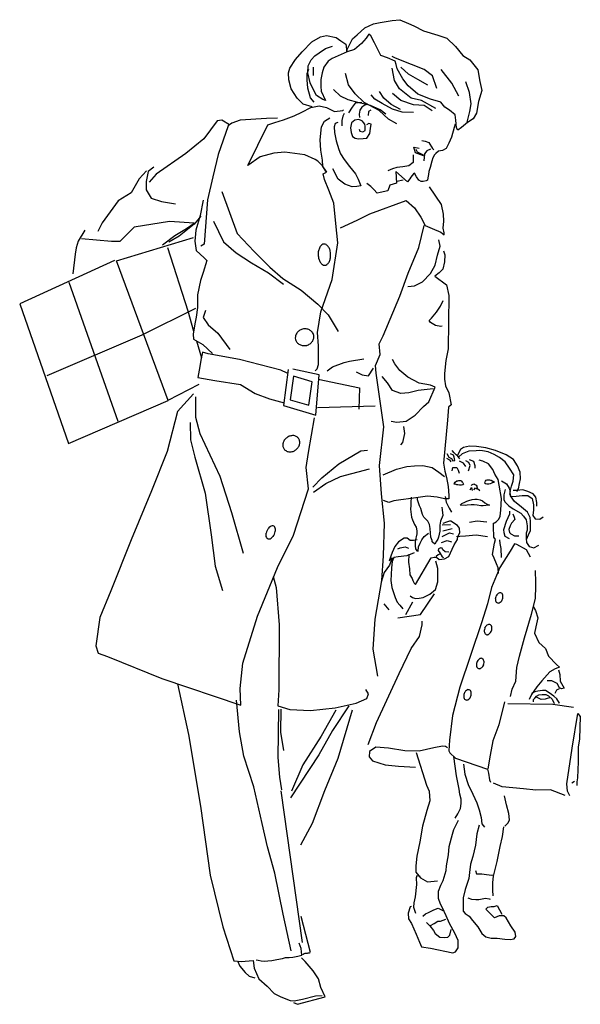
# Model space of a CAD drawing. Extents: x 1.83 to 2.72, y 4.21 to 5.76.
import ezdxf

# ---------------------------------------------------------------- set-up
doc = ezdxf.new("R2010")
doc.units = 0
doc.header["$MEASUREMENT"] = 0
doc.layers.get('0').update_dxf_attribs({"linetype": 'CONTINUOUS'})
doc.layers.add('DIBUJO', color=5, linetype='CONTINUOUS')

# ---------------------------------------------------------------- blocks, each defined once
blk = doc.blocks.new('FIGDMADR')
at = {"linetype": 'Continuous'}
for points in [[(0.0293, 1.4101), (0.0151, 1.4141), (0.0059, 1.4236), (-0.0038, 1.4383), (-0.0075, 1.4525), (-0.0077, 1.4636), (-0.0056, 1.471), (0.0032, 1.4848), (0.0137, 1.4966), (0.0289, 1.5122), (0.0425, 1.5201), (0.052, 1.5223), (0.0672, 1.5193), (0.0743, 1.5141), (0.0821, 1.5088), (0.0839, 1.4968), (0.0844, 1.5005), (0.0901, 1.512), (0.0927, 1.5169), (0.1, 1.5237), (0.1125, 1.5345), (0.1258, 1.5409), (0.1364, 1.5431), (0.1553, 1.5461), (0.1673, 1.5473), (0.1811, 1.5415), (0.1892, 1.5374), (0.2046, 1.5296), (0.2274, 1.5229), (0.2416, 1.5183), (0.255, 1.5052), (0.2667, 1.4911), (0.2775, 1.4839), (0.2903, 1.4685), (0.2936, 1.45), (0.2964, 1.4359), (0.2913, 1.4183), (0.2882, 1.3999), (0.2829, 1.3914), (0.2741, 1.3854), (0.2646, 1.3775), (0.2588, 1.3736), (0.2567, 1.3773), (0.2556, 1.389), (0.2543, 1.3974), (0.2458, 1.4048), (0.2384, 1.4094), (0.232, 1.4174), (0.2157, 1.4224), (0.1959, 1.43), (0.1806, 1.4433), (0.1721, 1.4542), (0.1634, 1.4699), (0.1617, 1.4769), (0.1602, 1.4822), (0.1479, 1.4874), (0.1373, 1.491), (0.1276, 1.5109), (0.1217, 1.5219), (0.1185, 1.5246), (0.1143, 1.5182), (0.1071, 1.5097), (0.0959, 1.5006), (0.0844, 1.4968), (0.0608, 1.486), (0.0545, 1.4818), (0.0477, 1.4726), (0.0452, 1.4635), (0.0431, 1.4529), (0.0432, 1.4423), (0.0434, 1.4349), (0.0502, 1.4199), (0.046, 1.4218), (0.0364, 1.4281), (0.0307, 1.438), (0.0264, 1.448), (0.0223, 1.4639), (0.0229, 1.4745), (0.028, 1.484), (0.0333, 1.4904), (0.0406, 1.4953), (0.0501, 1.5017), (0.0616, 1.5055)], [(0.2255, 1.4388), (0.2189, 1.4588), (0.2057, 1.4688), (0.1856, 1.477), (0.1606, 1.4869), (0.1552, 1.4894)], [(0.2117, 1.444), (0.1958, 1.4529), (0.1808, 1.4617), (0.1687, 1.4727)], [(0.0323, 1.4175), (0.0265, 1.4242), (0.0226, 1.4397), (0.0215, 1.4528), (0.0213, 1.4628), (0.024, 1.4692)], [(0.0307, 1.4724), (0.0308, 1.4597)], [(0.1626, 1.3833), (0.1495, 1.3906), (0.135, 1.4041), (0.127, 1.4083), (0.1111, 1.4172), (0.0972, 1.4307), (0.0866, 1.445), (0.0816, 1.4624)], [(0.2242, 1.4077), (0.2013, 1.4201), (0.1854, 1.4236), (0.1669, 1.4383), (0.1588, 1.4515), (0.1555, 1.4709)], [(0.2605, 1.4271), (0.2492, 1.4475), (0.2326, 1.4691)], [(0.2736, 1.386), (0.2776, 1.403), (0.2796, 1.4146), (0.2773, 1.4326), (0.2713, 1.4494)], [(0.1452, 1.3985), (0.1366, 1.4052), (0.1212, 1.4121), (0.101, 1.4171), (0.0862, 1.4213), (0.074, 1.4268), (0.0627, 1.4373)], [(0.1888, 1.401), (0.1709, 1.4019), (0.1556, 1.4065), (0.1397, 1.4154), (0.128, 1.4221), (0.122, 1.4289)], [(0.1683, 1.4061), (0.1538, 1.4139), (0.1421, 1.4239), (0.1353, 1.4344)], [(0.2184, 1.4038), (0.2057, 1.4122), (0.1888, 1.4132), (0.1691, 1.4203), (0.1557, 1.4313)], [(0.0524, 1.3072), (0.0455, 1.3172), (0.0385, 1.3246), (0.0343, 1.3271), (0.0178, 1.3344), (-0.0138, 1.3389), (-0.031, 1.337), (-0.0524, 1.3312), (-0.0719, 1.3177), (-0.0403, 1.3819), (-0.0293, 1.3857), (-0.016, 1.3896), (0.0008, 1.396), (0.013, 1.4015), (0.0271, 1.409), (0.0404, 1.4116), (0.052, 1.4093), (0.0647, 1.403), (0.0774, 1.4042), (0.0785, 1.4052)], [(0.1074, 1.4172), (0.0973, 1.416), (0.0922, 1.4097), (0.0863, 1.4005)], [(0.1164, 1.4141), (0.1122, 1.413), (0.1074, 1.4098), (0.1043, 1.4049), (0.1033, 1.3985), (0.1039, 1.3932)], [(0.0796, 1.3994), (0.0775, 1.3952), (0.0759, 1.3884), (0.076, 1.3804)], [(0.1217, 1.4051), (0.1181, 1.403), (0.1177, 1.3966)], [(-0.1011, 1.3818), (-0.1128, 1.389), (-0.1202, 1.3879), (-0.1415, 1.3599), (-0.1698, 1.3368), (-0.2165, 1.3041), (-0.2274, 1.2914)], [(-0.0255, 1.3921), (-0.0424, 1.3918), (-0.0842, 1.3893), (-0.0973, 1.3846), (-0.1032, 1.3803), (-0.1185, 1.3352), (-0.1272, 1.2998), (-0.1353, 1.2638), (-0.141, 1.194), (-0.1461, 1.1908)], [(0.0343, 0.9943), (0.0374, 0.9979), (0.0395, 1.0043), (0.0392, 1.0339), (0.0379, 1.055), (0.0428, 1.0873), (0.0609, 1.1382), (0.0699, 1.1959), (0.0665, 1.2266), (0.0634, 1.2587), (0.0554, 1.2788), (0.0489, 1.2956), (0.0467, 1.3046), (0.0519, 1.3072), (0.046, 1.3163), (0.0455, 1.3262), (0.0431, 1.3421), (0.042, 1.3584), (0.0439, 1.3786), (0.0485, 1.3875), (0.0569, 1.3928)], [(0.0696, 1.3856), (0.0654, 1.384), (0.064, 1.3787), (0.0644, 1.3697), (0.0673, 1.3566), (0.0711, 1.3429), (0.0739, 1.3359), (0.0796, 1.3271), (0.0883, 1.316), (0.0975, 1.3044), (0.1016, 1.296), (0.106, 1.2856), (0.0997, 1.2845), (0.0923, 1.2843), (0.0806, 1.2885), (0.0704, 1.2963), (0.0619, 1.3126)], [(0.1035, 1.3748), (0.1042, 1.3718), (0.1089, 1.3706), (0.1127, 1.3729), (0.1129, 1.3797), (0.1125, 1.3828), (0.1103, 1.3856), (0.1086, 1.3877), (0.1056, 1.389), (0.1023, 1.3902), (0.0966, 1.389), (0.0913, 1.3847), (0.0898, 1.3773), (0.0909, 1.3699), (0.093, 1.3635), (0.0969, 1.361), (0.1022, 1.36), (0.1096, 1.3602), (0.1153, 1.3606), (0.1201, 1.3681), (0.1214, 1.3761), (0.1224, 1.3829), (0.1188, 1.3839), (0.115, 1.3818)], [(0.2545, 1.3826), (0.2531, 1.3778), (0.249, 1.3626), (0.2443, 1.3529), (0.2401, 1.3444), (0.2344, 1.3412), (0.2285, 1.3401), (0.2239, 1.3369), (0.2218, 1.3343), (0.2191, 1.3299), (0.2177, 1.3246), (0.215, 1.3146), (0.2129, 1.3083), (0.2126, 1.3034), (0.2115, 1.2981), (0.211, 1.2949), (0.2089, 1.2934), (0.2043, 1.2927), (0.2011, 1.2928), (0.1973, 1.2948), (0.1935, 1.2997), (0.1903, 1.3059), (0.1887, 1.3048), (0.1845, 1.2995), (0.1831, 1.2969), (0.1792, 1.292), (0.1612, 1.3083), (0.162, 1.2899), (0.1518, 1.2866), (0.1484, 1.2781), (0.1362, 1.2753), (0.1319, 1.2742), (0.1262, 1.28), (0.1219, 1.2846), (0.1155, 1.2894)], [(0.2019, 1.3573), (0.2072, 1.3563), (0.2132, 1.3542), (0.2189, 1.3443), (0.2211, 1.3422)], [(0.1884, 1.3345), (0.1885, 1.3297), (0.1885, 1.3223), (0.1813, 1.317), (0.1723, 1.3157), (0.1629, 1.3146), (0.1559, 1.3124), (0.1485, 1.3092)], [(0.2048, 1.333), (0.1921, 1.3377), (0.1894, 1.3465), (0.1979, 1.3451)], [(0.1927, 1.3437), (0.1945, 1.3391), (0.2064, 1.3336)], [(0.2158, 1.3436), (0.2101, 1.3411), (0.2064, 1.3362), (0.2054, 1.3252)], [(-0.2315, 1.3093), (-0.2433, 1.2966), (-0.2559, 1.2747), (-0.2764, 1.2619), (-0.3015, 1.2273), (-0.308, 1.2139)], [(-0.2199, 1.3151), (-0.2292, 1.3083), (-0.2323, 1.2928), (-0.2322, 1.2792), (-0.2241, 1.2665), (-0.2078, 1.2609), (-0.1859, 1.2574)], [(0.1627, 1.293), (0.1725, 1.2951)], [(-0.1128, 1.2771), (-0.0888, 1.2107), (-0.0622, 1.1825), (-0.0376, 1.1579), (-0.0169, 1.14), (0.0119, 1.1213), (0.0381, 1.0994), (0.0545, 1.0826), (0.0701, 1.0564)], [(0.0739, 1.2198), (0.1003, 1.2316), (0.1202, 1.2419), (0.1771, 1.2626), (0.1903, 1.251), (0.2005, 1.2364), (0.2071, 1.2231), (0.2181, 1.2185), (0.2319, 1.2128), (0.2372, 1.2086), (0.2372, 1.2118), (0.2355, 1.2192), (0.2369, 1.2304), (0.2363, 1.2414), (0.2331, 1.2562), (0.2143, 1.2841)], [(-0.1422, 1.2631), (-0.1472, 1.2393), (-0.1538, 1.216), (-0.1553, 1.1986), (-0.1531, 1.1838), (-0.1407, 1.1722), (-0.1365, 1.168), (-0.1422, 1.1495), (-0.1467, 1.1367), (-0.1513, 1.1141), (-0.1511, 1.0944), (-0.1531, 1.0791), (-0.1552, 1.0686), (-0.1581, 1.052), (-0.1574, 1.0442), (-0.1426, 1.036), (-0.1277, 1.0218)], [(-0.2065, 1.1927), (-0.1871, 1.2078), (-0.1686, 1.2185), (-0.1566, 1.227), (-0.1952, 1.2298), (-0.2511, 1.2205), (-0.2737, 1.198), (-0.2868, 1.1979), (-0.3339, 1.2021)], [(-0.1461, 1.2378), (-0.1566, 1.2255), (-0.1801, 1.2063), (-0.1965, 1.197)], [(-0.126, 1.2301), (-0.1103, 1.1975), (-0.0906, 1.1802), (-0.0662, 1.1646), (-0.0397, 1.1489), (-0.0156, 1.1312)], [(-0.3288, 1.2159), (-0.3391, 1.1984), (-0.3422, 1.1883), (-0.3438, 1.1784), (-0.3478, 1.147)], [(0.1325, 0.5137), (0.1256, 0.5565), (0.1288, 0.6036), (0.1389, 0.6644), (0.1417, 0.7032), (0.1432, 0.7549), (0.1386, 0.8008), (0.1355, 0.8457), (0.1424, 0.9066), (0.1361, 0.9502), (0.13, 0.991), (0.1293, 1.0031), (0.1365, 1.02), (0.1348, 1.037), (0.141, 1.0497), (0.1673, 1.1119), (0.1807, 1.1482), (0.1972, 1.1887), (0.2059, 1.2231)], [(-0.2822, 1.1683), (-0.4313, 1.1001), (-0.3542, 0.8801), (-0.1977, 0.9477), (-0.2786, 1.1678), (-0.1574, 1.2044)], [(0.1799, 1.1272), (0.1903, 1.1283), (0.203, 1.1347), (0.2156, 1.1475), (0.2228, 1.1609), (0.2269, 1.1764), (0.231, 1.1906), (0.2288, 1.2007)], [(-0.1986, 1.1885), (-0.1663, 1.089), (-0.1573, 1.0572)], [(0.2363, 1.1832), (0.238, 1.177), (0.2376, 1.166), (0.2351, 1.1547), (0.2292, 1.1488), (0.2225, 1.1434), (0.2407, 1.1298), (0.2444, 1.113), (0.2437, 1.0294), (0.2397, 1.011), (0.2377, 0.9904), (0.2379, 0.9815), (0.2394, 0.9709), (0.2448, 0.9597), (0.2482, 0.9408), (0.244, 0.9371), (0.2426, 0.9171), (0.2363, 0.8492), (0.2382, 0.8366), (0.2408, 0.8266), (0.2437, 0.8123), (0.2443, 0.7985), (0.2448, 0.7932), (0.2375, 0.7932), (0.2263, 0.7959), (0.2111, 0.7971), (0.1852, 0.7934), (0.1689, 0.7916), (0.1577, 0.7899), (0.1499, 0.7871), (0.1414, 0.7902)], [(-0.3539, 1.1343), (-0.2766, 0.9152)], [(0.2343, 1.0649), (0.2322, 1.0643), (0.2238, 1.0658), (0.2158, 1.0704), (0.2138, 1.0736), (0.2172, 1.0774), (0.22, 1.0806), (0.2252, 1.087), (0.2315, 1.0965), (0.2356, 1.1054)], [(-0.3879, 0.9871), (-0.2384, 1.0513), (-0.1537, 1.0933)], [(-0.1389, 1.0893), (-0.1425, 1.0787), (-0.1344, 1.0671), (-0.1191, 1.0536), (-0.1003, 1.0279)], [(-0.1527, 1.0416), (-0.1452, 1.0152)], [(-0.01, 0.9911), (-0.0202, 0.9958), (-0.0849, 1.0122), (-0.1346, 1.0212), (-0.1435, 1.0237), (-0.1456, 1.0137), (-0.1485, 0.9957), (-0.1506, 0.9841), (-0.1241, 0.9791), (-0.0834, 0.9731), (-0.0605, 0.959), (-0.0378, 0.9502), (-0.0149, 0.9441)], [(0.0528, 0.9944), (0.0616, 1.0009), (0.0795, 1.0078), (0.088, 1.0096), (0.1107, 1.0134)], [(0.1539, 0.9151), (0.1629, 0.9136), (0.1776, 0.9154), (0.1913, 0.9245), (0.2048, 0.9383), (0.2128, 0.9458), (0.2231, 0.9687), (0.2157, 0.9721), (0.1977, 0.9752), (0.1801, 0.9845), (0.1673, 0.995), (0.1594, 1.0055), (0.1556, 1.0123)], [(-0.0085, 0.9964), (-0.0159, 0.9399), (0.0349, 0.925), (0.0406, 0.988), (-0.0011, 0.9971)], [(0.0987, 0.9928), (0.1082, 0.988), (0.1178, 0.9866), (0.126, 0.9988)], [(0.0386, 0.9816), (0.1037, 0.968), (0.103, 0.9341)], [(0.22, 0.9664), (0.1962, 0.9635), (0.1814, 0.9597), (0.1687, 0.9586), (0.156, 0.9638), (0.1481, 0.9758), (0.1396, 0.9858)], [(-0.1977, 0.9482), (-0.1484, 0.9735)], [(-0.1577, 0.9581), (-0.1828, 0.9303), (-0.1991, 0.8678), (-0.2239, 0.8058), (-0.2559, 0.7283), (-0.2879, 0.6482), (-0.3049, 0.6063), (-0.3114, 0.5615), (-0.3076, 0.5503), (-0.2932, 0.5448), (-0.2073, 0.5101), (-0.0828, 0.4684), (-0.0842, 0.4943), (-0.0798, 0.5345), (-0.0567, 0.6082), (-0.0251, 0.685), (-0.0003, 0.7361), (0.0233, 0.8087), (0.0198, 0.8425), (0.0234, 0.8658), (0.0328, 0.9208)], [(-0.1545, 0.9535), (-0.1542, 0.9217), (-0.1477, 0.8959), (-0.1163, 0.8285), (-0.0979, 0.7716), (-0.0792, 0.7074)], [(0.0379, 0.9367), (0.1288, 0.9392)], [(-0.1626, 0.9132), (-0.1623, 0.8857), (-0.1557, 0.8588), (-0.1393, 0.8019), (-0.1298, 0.7365), (-0.1234, 0.6869), (-0.1121, 0.6489)], [(0.173, 0.9069), (0.1747, 0.8957), (0.1716, 0.8815), (0.1684, 0.8783)], [(0.0303, 0.8114), (0.0443, 0.8263), (0.0715, 0.8482), (0.1062, 0.8687), (0.1163, 0.8694)], [(0.2617, 0.856), (0.2585, 0.8602), (0.2559, 0.8623), (0.2527, 0.8653), (0.2499, 0.869)], [(0.3515, 0.8044), (0.3542, 0.8087), (0.3556, 0.8171), (0.3572, 0.8246), (0.3571, 0.8351), (0.3528, 0.845), (0.3464, 0.8552), (0.3346, 0.8624), (0.3182, 0.8691), (0.3029, 0.8733), (0.2879, 0.8752), (0.2773, 0.8762), (0.2679, 0.874), (0.2631, 0.8708), (0.2584, 0.8617)], [(0.3277, 0.8215), (0.3355, 0.8164), (0.3394, 0.8096), (0.3409, 0.8048), (0.343, 0.8132), (0.3461, 0.8207), (0.3471, 0.8308), (0.3401, 0.8413), (0.3331, 0.8512), (0.3246, 0.8581), (0.3157, 0.8628), (0.3065, 0.8669), (0.2976, 0.8684), (0.2928, 0.869), (0.2875, 0.8688), (0.2759, 0.8681), (0.2653, 0.8638), (0.2602, 0.8591)], [(0.2411, 0.8568), (0.2454, 0.8546), (0.2479, 0.8514)], [(0.2415, 0.8646), (0.2447, 0.8584), (0.2485, 0.8563), (0.2511, 0.8531), (0.2538, 0.8536), (0.2528, 0.8584), (0.2521, 0.8616), (0.2474, 0.8637)], [(0.2755, 0.8369), (0.2782, 0.8454), (0.2761, 0.8501), (0.2712, 0.8526)], [(0.2861, 0.8412), (0.2861, 0.845), (0.2839, 0.8518), (0.2771, 0.8545)], [(0.3227, 0.6757), (0.322, 0.6842), (0.3194, 0.6905), (0.3161, 0.6995), (0.3133, 0.7053), (0.3164, 0.7232), (0.3179, 0.7291), (0.3153, 0.7327), (0.315, 0.7496), (0.315, 0.7534), (0.315, 0.7549), (0.3167, 0.7555), (0.3192, 0.757), (0.3233, 0.7609), (0.3254, 0.7655), (0.3264, 0.7751), (0.3273, 0.7937), (0.3239, 0.8147), (0.3224, 0.8236), (0.3169, 0.832), (0.3137, 0.839), (0.3068, 0.8483), (0.2983, 0.8525), (0.2923, 0.8539)], [(0.0314, 0.8034), (0.0508, 0.8174), (0.0739, 0.8282), (0.1198, 0.8402)], [(0.141, 0.8309), (0.162, 0.8395), (0.1783, 0.844), (0.1905, 0.8451), (0.2037, 0.8453), (0.2185, 0.8422), (0.2287, 0.8349), (0.2376, 0.8281)], [(0.2497, 0.8373), (0.2507, 0.8426), (0.2534, 0.8426), (0.2571, 0.8426), (0.2592, 0.8384), (0.2609, 0.8335)], [(0.2713, 0.8439), (0.2676, 0.849), (0.2613, 0.8522)], [(0.2679, 0.8172), (0.2667, 0.8183), (0.2663, 0.8193), (0.2652, 0.8209), (0.2637, 0.8215), (0.262, 0.8215), (0.2599, 0.8215), (0.2584, 0.821), (0.2573, 0.821), (0.2546, 0.8189), (0.2535, 0.8185), (0.2524, 0.8168), (0.2546, 0.8168), (0.2567, 0.8158), (0.2588, 0.8154), (0.2613, 0.8149), (0.2645, 0.8149), (0.2665, 0.8154), (0.2681, 0.8165)], [(0.3008, 0.8185), (0.3019, 0.8196), (0.3022, 0.8206), (0.3034, 0.8222), (0.3048, 0.8228), (0.3065, 0.8229), (0.3086, 0.8231), (0.3101, 0.8225), (0.3112, 0.8225), (0.314, 0.8206), (0.3151, 0.8203), (0.3162, 0.8186), (0.3141, 0.8185), (0.3121, 0.8175), (0.3098, 0.8169), (0.3075, 0.8163), (0.3042, 0.8161), (0.3023, 0.8167), (0.3005, 0.8176)], [(0.2783, 0.8073), (0.28, 0.8107), (0.2815, 0.8064)], [(0.2796, 0.814), (0.281, 0.815), (0.2828, 0.816), (0.2849, 0.8164), (0.2844, 0.8163), (0.2874, 0.8147), (0.2885, 0.8132), (0.2892, 0.8098), (0.2932, 0.8059)], [(0.2839, 0.8072), (0.2867, 0.8105), (0.2881, 0.8082)], [(0.3331, 0.8079), (0.331, 0.7994), (0.3312, 0.792), (0.3327, 0.7884), (0.3391, 0.7821), (0.3461, 0.7773), (0.3577, 0.7707), (0.3624, 0.7659), (0.3663, 0.7602), (0.3678, 0.7507), (0.368, 0.7437), (0.3664, 0.739), (0.3666, 0.7306), (0.3671, 0.7242), (0.3713, 0.7179), (0.3783, 0.7159), (0.3861, 0.7202)], [(0.383, 0.7815), (0.3829, 0.7872), (0.3818, 0.7956), (0.3774, 0.8009), (0.3691, 0.8045), (0.361, 0.807), (0.3515, 0.8059), (0.3458, 0.8059)], [(0.1852, 0.7955), (0.1848, 0.7874), (0.1848, 0.7828), (0.1842, 0.7769), (0.186, 0.7642), (0.1871, 0.7599), (0.1903, 0.7527), (0.193, 0.7485), (0.1941, 0.7426), (0.1941, 0.7379), (0.1917, 0.7262), (0.1917, 0.7231), (0.1917, 0.7188), (0.1923, 0.7142), (0.194, 0.711), (0.196, 0.7104), (0.197, 0.7174), (0.1995, 0.7231), (0.2022, 0.7284), (0.2058, 0.7337), (0.2126, 0.7391)], [(0.2334, 0.78), (0.2338, 0.7758), (0.2351, 0.7668), (0.2315, 0.7578), (0.2305, 0.7516), (0.2306, 0.7419), (0.2285, 0.7329), (0.227, 0.7297), (0.2249, 0.7266), (0.2224, 0.7219), (0.2185, 0.7255), (0.2181, 0.7276), (0.2164, 0.7327), (0.2158, 0.7391), (0.2151, 0.7465), (0.2147, 0.7497), (0.214, 0.7528), (0.2114, 0.7577), (0.2072, 0.7619), (0.205, 0.7644), (0.2029, 0.7686), (0.2018, 0.7723), (0.2006, 0.778), (0.1986, 0.7818), (0.1952, 0.7917), (0.1952, 0.7939)], [(0.2386, 0.7965), (0.2401, 0.7879), (0.245, 0.7785), (0.2488, 0.7718)], [(0.3399, 0.8012), (0.342, 0.7969), (0.3505, 0.797), (0.36, 0.7981), (0.3691, 0.7983), (0.3759, 0.7935), (0.3777, 0.7835), (0.3777, 0.7755), (0.3768, 0.7666), (0.3804, 0.7613), (0.3879, 0.7609), (0.3931, 0.7647)], [(0.367, 0.729), (0.3701, 0.7364), (0.3733, 0.7433), (0.3731, 0.7575), (0.3726, 0.7638), (0.3682, 0.7723), (0.3592, 0.7801), (0.348, 0.7889), (0.3416, 0.798), (0.3409, 0.8048)], [(0.3402, 0.7737), (0.3402, 0.7688), (0.3346, 0.7571), (0.3309, 0.7444), (0.331, 0.7403), (0.3327, 0.7345), (0.3395, 0.7304)], [(0.3455, 0.7695), (0.3472, 0.7642), (0.3483, 0.7605), (0.343, 0.7546), (0.3411, 0.7504), (0.339, 0.7446), (0.3401, 0.7398), (0.3422, 0.7377), (0.3479, 0.7347), (0.3549, 0.7347)], [(0.1817, 0.7061), (0.1808, 0.6934), (0.1825, 0.6828), (0.1831, 0.6733), (0.187, 0.6676), (0.188, 0.6644), (0.1902, 0.6602), (0.1923, 0.6581), (0.2167, 0.7001), (0.2214, 0.7011), (0.225, 0.7012), (0.2294, 0.6976), (0.2377, 0.6987), (0.2447, 0.7025), (0.2499, 0.7136), (0.2529, 0.7205), (0.2582, 0.729), (0.2587, 0.7338), (0.2617, 0.7396), (0.2612, 0.747), (0.258, 0.7511), (0.2478, 0.758), (0.2457, 0.758), (0.2411, 0.7563), (0.2352, 0.7541)], [(0.2341, 0.752), (0.2474, 0.7527)], [(0.2352, 0.7425), (0.25, 0.7464)], [(0.2769, 0.7562), (0.289, 0.7584), (0.3044, 0.7569)], [(0.1948, 0.7284), (0.1889, 0.7273), (0.1836, 0.7272), (0.1789, 0.7309), (0.1742, 0.7309), (0.1652, 0.7255), (0.1594, 0.7181), (0.1553, 0.7085), (0.1507, 0.6952), (0.1553, 0.7001), (0.1509, 0.6884), (0.1429, 0.6771), (0.1378, 0.6619)], [(0.2343, 0.7336), (0.2454, 0.7394), (0.2518, 0.738)], [(0.2564, 0.7338), (0.2617, 0.7343), (0.2708, 0.735), (0.2877, 0.7362), (0.3052, 0.7337)], [(0.3243, 0.7285), (0.3249, 0.7228), (0.3266, 0.7149), (0.3271, 0.7007)], [(0.1643, 0.7143), (0.1679, 0.716), (0.1758, 0.7177), (0.1811, 0.7156)], [(0.2447, 0.7093), (0.2387, 0.7097), (0.2351, 0.7125), (0.234, 0.7156), (0.2319, 0.716), (0.2281, 0.7145), (0.2277, 0.7118), (0.2303, 0.7082), (0.2341, 0.7019), (0.2362, 0.7008)], [(0.2329, 0.7245), (0.2418, 0.7277), (0.2488, 0.7252)], [(0.3731, 0.7011), (0.3667, 0.7127), (0.3518, 0.7214), (0.348, 0.7224), (0.3413, 0.7107), (0.3247, 0.6848), (0.3118, 0.6534), (0.3052, 0.628), (0.2959, 0.5979), (0.2619, 0.4965), (0.2503, 0.452), (0.2454, 0.4134), (0.2444, 0.3964), (0.246, 0.3933), (0.2552, 0.385), (0.3055, 0.3674), (0.3072, 0.3611), (0.3088, 0.3505), (0.31, 0.3469)], [(0.1898, 0.7078), (0.1782, 0.7034), (0.1648, 0.7016), (0.1581, 0.7005), (0.1555, 0.6942), (0.1545, 0.6842), (0.1535, 0.674), (0.1531, 0.6645), (0.1548, 0.6535), (0.1598, 0.6378), (0.163, 0.6304), (0.1673, 0.6256), (0.1719, 0.6199)], [(0.2299, 0.7061), (0.2278, 0.705), (0.2246, 0.7022)], [(0.1834, 0.6401), (0.1873, 0.6375), (0.1919, 0.6364), (0.1979, 0.6365), (0.2041, 0.6376), (0.2146, 0.6429), (0.2235, 0.6505), (0.2271, 0.6622), (0.227, 0.6711), (0.2274, 0.6832), (0.2241, 0.6948)], [(-0.0323, 0.6708), (-0.0276, 0.6534), (-0.0227, 0.5948), (-0.0233, 0.4922), (-0.0247, 0.4674), (-0.0056, 0.4613), (0.0266, 0.4599), (0.0657, 0.464), (0.0984, 0.4712), (0.1152, 0.4787), (0.1178, 0.4861), (0.1141, 0.493)], [(0.3415, 0.4819), (0.3445, 0.4932), (0.3501, 0.5059), (0.3515, 0.5275), (0.3557, 0.5455), (0.3638, 0.5742), (0.3745, 0.6113), (0.3812, 0.6361), (0.3815, 0.6558), (0.3814, 0.6615), (0.3808, 0.68)], [(0.1643, 0.6056), (0.2001, 0.6111), (0.222, 0.6436)], [(0.1424, 0.6275), (0.1498, 0.6181)], [(0.1769, 0.6109), (0.1877, 0.6311)], [(0.3776, 0.6234), (0.3808, 0.6171), (0.3847, 0.6056), (0.3816, 0.5913), (0.3795, 0.5817), (0.3861, 0.5671), (0.3967, 0.5576), (0.4016, 0.5455), (0.4143, 0.5322), (0.4186, 0.528), (0.4119, 0.5254), (0.4034, 0.5205), (0.3908, 0.5067), (0.383, 0.4971), (0.3747, 0.485), (0.371, 0.4769)], [(0.1175, 0.4065), (0.1309, 0.4408), (0.1662, 0.5179), (0.1853, 0.5577), (0.1984, 0.5763), (0.2025, 0.5948), (0.2023, 0.6005)], [(0.4172, 0.5239), (0.4193, 0.5165), (0.4198, 0.5059), (0.4263, 0.495), (0.4221, 0.4939), (0.4189, 0.4953), (0.4152, 0.5022), (0.4067, 0.5064), (0.3993, 0.5067)], [(-0.1829, 0.5018), (-0.1652, 0.4222), (-0.1463, 0.3093), (-0.1311, 0.2006), (-0.1113, 0.1195), (-0.0943, 0.0657), (-0.0827, 0.0647), (-0.0636, 0.0665), (-0.062, 0.0544), (-0.0545, 0.0375), (-0.0417, 0.0261), (-0.0304, 0.0145), (-0.0198, 0.0093), (-0.0054, 0.0032), (0.001, 0.0026), (0.0141, 0.0054), (0.0347, 0.0109), (0.0453, 0.0114)], [(0.4187, 0.4716), (0.4187, 0.4716), (0.4148, 0.478), (0.4101, 0.4826), (0.4027, 0.4877), (0.3967, 0.4915), (0.3921, 0.4915), (0.3847, 0.4904), (0.3798, 0.4893), (0.3747, 0.4865)], [(0.3779, 0.4734), (0.3779, 0.477), (0.38, 0.4791), (0.3826, 0.4823), (0.3862, 0.4844), (0.3915, 0.4851), (0.3974, 0.4852), (0.4017, 0.4831), (0.4074, 0.4778), (0.4106, 0.471)], [(0.4038, 0.4799), (0.3996, 0.4788), (0.3964, 0.4777), (0.3901, 0.4771), (0.3826, 0.4808)], [(0.4184, 0.4939), (0.4143, 0.4916), (0.4116, 0.4868)], [(-0.004, 0.0813), (-0.0163, 0.1393), (-0.0296, 0.2037), (-0.041, 0.2454), (-0.0494, 0.2817), (-0.0626, 0.3397), (-0.0784, 0.388), (-0.0851, 0.4261), (-0.0898, 0.4763)], [(0.0869, 0.4674), (0.0614, 0.4281), (0.0396, 0.3899), (-0.0047, 0.3222)], [(0.332, 0.4734), (0.3233, 0.4374), (0.314, 0.4119), (0.3095, 0.3893), (0.3061, 0.3681)], [(0.3377, 0.4709), (0.4081, 0.4699), (0.4409, 0.4649)], [(-0.0236, 0.4615), (-0.0243, 0.423), (-0.025, 0.3861), (-0.022, 0.3549), (-0.0192, 0.3348)], [(-0.0198, 0.4622), (-0.0206, 0.4257), (-0.016, 0.3967)], [(0.0664, 0.4603), (0.0435, 0.4194), (0.0144, 0.3742), (-0.0032, 0.3328)], [(0.0922, 0.4606), (0.0696, 0.3843), (0.0489, 0.3334), (0.0294, 0.2819), (0.0107, 0.2479)], [(0.4349, 0.3254), (0.4316, 0.3327), (0.4304, 0.3444), (0.4388, 0.4005), (0.4479, 0.455), (0.4516, 0.4502), (0.4502, 0.4154), (0.4483, 0.4021), (0.4481, 0.379), (0.4473, 0.354), (0.4463, 0.3476), (0.4463, 0.3419)], [(0.2423, 0.4013), (0.2395, 0.4034), (0.2348, 0.4038), (0.2211, 0.401), (0.198, 0.3956), (0.1751, 0.3964), (0.1493, 0.4005), (0.1297, 0.4023), (0.1198, 0.3953), (0.1192, 0.3868), (0.1241, 0.3805), (0.1443, 0.3744), (0.1655, 0.372), (0.1919, 0.3706)], [(0.1931, 0.3939), (0.2094, 0.3423), (0.2138, 0.3328), (0.2146, 0.3175), (0.2098, 0.3022), (0.2033, 0.2778), (0.1987, 0.2529), (0.1942, 0.2306), (0.1927, 0.2153), (0.1928, 0.2052), (0.1998, 0.1963), (0.211, 0.1902), (0.2267, 0.1917)], [(0.2543, 0.2904), (0.2585, 0.2973), (0.2627, 0.3054), (0.2642, 0.3132), (0.2642, 0.3201), (0.262, 0.328), (0.2609, 0.3359), (0.2564, 0.3571), (0.2524, 0.3876)], [(0.2679, 0.3755), (0.2695, 0.3597), (0.275, 0.3434), (0.2821, 0.3281), (0.2885, 0.3144), (0.2923, 0.3035), (0.2956, 0.2913), (0.2963, 0.2814), (0.3005, 0.2761)], [(0.4275, 0.3259), (0.4046, 0.3352), (0.3814, 0.3344), (0.3623, 0.3363), (0.3285, 0.3398), (0.3147, 0.3454)], [(0.4424, 0.3483), (0.4382, 0.3455)], [(-0.02, 0.3336), (0.0136, 0.0945)], [(0.3328, 0.2779), (0.3381, 0.2828), (0.3401, 0.2875), (0.339, 0.2976), (0.3356, 0.3114), (0.3324, 0.3254)], [(0.186, 0.1513), (0.1834, 0.1507), (0.1803, 0.1407), (0.1808, 0.1318), (0.1857, 0.1244), (0.1933, 0.1075), (0.1981, 0.0954), (0.2013, 0.0876), (0.2157, 0.0856), (0.2511, 0.0785), (0.2549, 0.08), (0.2591, 0.086), (0.2593, 0.098), (0.2541, 0.1092), (0.2454, 0.1244), (0.2405, 0.1365), (0.2341, 0.1502), (0.2313, 0.1549), (0.2281, 0.1638), (0.2285, 0.1755), (0.2317, 0.185), (0.2358, 0.1924), (0.2404, 0.2078), (0.2409, 0.2151), (0.2439, 0.2327), (0.2453, 0.246), (0.2504, 0.2651), (0.2524, 0.2725), (0.2577, 0.2831), (0.2596, 0.2874)], [(0.2925, 0.2791), (0.2884, 0.2655), (0.2865, 0.2479), (0.2824, 0.2299), (0.2789, 0.2177), (0.2773, 0.205), (0.2759, 0.1953), (0.2702, 0.1781), (0.2672, 0.1652), (0.2673, 0.1573), (0.2673, 0.1499), (0.2669, 0.1442), (0.2701, 0.1404), (0.2765, 0.1362), (0.2818, 0.1295), (0.2904, 0.1195), (0.2963, 0.109), (0.3029, 0.1037), (0.3112, 0.1012), (0.3208, 0.1014), (0.3328, 0.0998), (0.3409, 0.0994), (0.3476, 0.1005), (0.3503, 0.1042), (0.3491, 0.1111), (0.3422, 0.121), (0.3346, 0.1336), (0.331, 0.1364), (0.324, 0.1366), (0.3167, 0.1334), (0.3029, 0.1471), (0.3059, 0.1503), (0.3112, 0.1514), (0.3161, 0.1514), (0.3207, 0.1531), (0.3282, 0.1394)], [(0.3143, 0.1683), (0.3137, 0.1768), (0.3136, 0.1889), (0.315, 0.199), (0.3207, 0.2223), (0.3252, 0.2457), (0.3292, 0.2616), (0.3312, 0.2768)], [(0.2864, 0.2082), (0.2879, 0.2029), (0.2964, 0.2026), (0.304, 0.2016), (0.3125, 0.2006), (0.3155, 0.2011)], [(0.1993, 0.1984), (0.194, 0.1995), (0.193, 0.1963), (0.1937, 0.1861), (0.1917, 0.1666), (0.1896, 0.1571), (0.1891, 0.1502), (0.192, 0.1407)], [(0.2745, 0.1648), (0.2805, 0.1627), (0.2872, 0.1623), (0.2916, 0.1623), (0.2946, 0.1629), (0.3022, 0.1645), (0.308, 0.1636), (0.3097, 0.163)], [(0.2036, 0.1362), (0.2078, 0.1399), (0.2125, 0.1419), (0.2209, 0.1463), (0.2278, 0.1485), (0.2352, 0.1449)], [(0.0113, 0.1361), (0.0264, 0.0793)], [(0.2094, 0.126), (0.2147, 0.1209), (0.2202, 0.1135), (0.223, 0.1089), (0.2303, 0.103), (0.2372, 0.1026), (0.243, 0.1032), (0.2461, 0.106), (0.2482, 0.1149)], [(0.2158, 0.1214), (0.2217, 0.1247), (0.227, 0.128), (0.2316, 0.1284), (0.24, 0.1316)], [(-0.0591, 0.0673), (-0.0558, 0.0669), (-0.0509, 0.0657), (-0.0453, 0.0653), (-0.0404, 0.0657), (-0.034, 0.0665), (-0.0265, 0.0677), (-0.0175, 0.0693), (-0.0127, 0.0709), (-0.0067, 0.0709), (-0.0011, 0.0713), (0.0068, 0.0729), (0.0128, 0.0749), (0.012, 0.085), (0.012, 0.085), (0.0091, 0.0934)], [(0.0259, 0.0783), (0.0245, 0.0778), (0.0226, 0.0778), (0.0212, 0.0773), (0.0202, 0.0773), (0.0179, 0.0773), (0.0169, 0.0768), (0.015, 0.0758), (0.0141, 0.0753)], [(-0.0885, 0.0658), (-0.0846, 0.0573), (-0.0761, 0.0473), (-0.0697, 0.0417), (-0.0608, 0.039)], [(0, 0), (0.0063, -0.0026), (0.0499, 0.0089), (0.0431, 0.0237), (0.0392, 0.0374), (0.0311, 0.0501), (0.0184, 0.0647), (0.0124, 0.0704)]]:
    blk.add_lwpolyline(points, dxfattribs=at)
for points in [[(-0.0054, 0.949), (0.0241, 0.9403), (0.0291, 0.9773), (0, 0.9859)], [(0.2652, 0.7856), (0.2697, 0.7877), (0.2729, 0.7893), (0.2761, 0.7905), (0.2812, 0.792), (0.2856, 0.7925), (0.2892, 0.7927), (0.2939, 0.7916), (0.2978, 0.79), (0.3015, 0.7866), (0.3049, 0.7847), (0.3087, 0.7832), (0.3029, 0.7826), (0.2985, 0.7822), (0.2952, 0.7821), (0.2892, 0.7831), (0.2846, 0.7835), (0.2797, 0.7835), (0.2734, 0.7829), (0.2708, 0.7824), (0.2626, 0.7829)]]:
    blk.add_lwpolyline(points, close=True, dxfattribs=at)
for centre, radius, start, end in [((0.0482, 1.1881), 0.00598, 89.9258, 125.5636), ((0.0482, 1.1877), 0.00644, 58.0422, 89.4376), ((0.0615, 1.1786), 0.0228, 168.3343, 183.8647), ((0.0657, 1.1765), 0.0274, 152.5678, 165.723), ((0.0513, 1.184), 0.0111, 125.9679, 152.8299), ((0.0464, 1.1845), 0.01, 28.833, 59.0054), ((0.0454, 1.182), 0.0123, 11.0228, 36.9026), ((0.0307, 1.177), 0.0277, 1.2925, 15.3018), ((0.0757, 1.18), 0.0371, 184.5201, 194.7997), ((0.0546, 1.1738), 0.0151, 192.2479, 212.9919), ((0.0537, 1.1732), 0.014, 213.1803, 234.658), ((0.0416, 1.1747), 0.0169, 310.6528, 328.145), ((0.034, 1.177), 0.0246, 332.8376, 345.7115), ((0.0178, 1.1777), 0.0406, 350.4973, 359.9756), ((0.0485, 1.1656), 0.0048, 232.1915, 276.524), ((0.0491, 1.1668), 0.00598, 269.9258, 305.5636), ((0.016, 1.0467), 0.013, 122.7537, 147.2464), ((0.0178, 1.0458), 0.0148, 104.7376, 127.147), ((0.0185, 1.0398), 0.0208, 85.9555, 102.2157), ((0.0179, 1.0441), 0.0165, 64.0812, 82.8047), ((0.0158, 1.0431), 0.0184, 42.9696, 59.7105), ((0.0169, 1.0464), 0.0155, 17.6302, 36.8807), ((0.013, 1.0466), 0.0103, 169.9919, 196.7405), ((0.0192, 1.045), 0.0166, 148.5934, 168.3249), ((0.0155, 1.0474), 0.0129, 196.6693, 219.2894), ((0.019, 1.0517), 0.0184, 222.9698, 239.7104), ((0.0143, 1.0527), 0.0194, 306.8288, 323.1711), ((0.018, 1.0485), 0.0141, 327.7091, 349.7906), ((0.0168, 1.0481), 0.0152, 352.0709, 11.1113), ((0.017, 1.0507), 0.0165, 244.0811, 262.8048), ((0.0164, 1.055), 0.0208, 265.9555, 282.2157), ((0.0157, 1.0525), 0.0185, 285.8471, 303.5065), ((0.0079, 0.8732), 0.0255, 151.8588, 163.381), ((-0.0012, 0.8762), 0.0162, 126.0132, 145.9968), ((-0.0008, 0.8765), 0.0162, 107.7525, 127.8958), ((-0.0011, 0.8769), 0.0157, 88.18, 107.212), ((-0.0012, 0.8813), 0.0114, 61.1366, 86.9724), ((-0.002, 0.8802), 0.0127, 39.6651, 60.2746), ((-0.0008, 0.8821), 0.0106, 11.0374, 35.8196), ((0.0007, 0.8819), 0.00922, 342.6063, 14.2114), ((-0.0017, 0.8776), 0.0152, 168.889, 187.929), ((-0.0063, 0.8775), 0.0106, 191.0377, 215.8194), ((-0.0064, 0.8782), 0.011, 218.8079, 243.3372), ((-0.0058, 0.8783), 0.0114, 241.1367, 266.9724), ((-0.0037, 0.8781), 0.0107, 285.4842, 313.2313), ((-0.0059, 0.8835), 0.0162, 306.0134, 325.9965), ((-0.0011, 0.8807), 0.0107, 323.7863, 351.4538), ((-0.0057, 0.8815), 0.0146, 267.3569, 289.7046), ((-0.0232, 0.733), 0.0212, 139.3438, 151.2659), ((-0.0329, 0.7423), 0.00789, 118.7994, 144.841), ((-0.0327, 0.7436), 0.00684, 96.7964, 125.9447), ((-0.0328, 0.7471), 0.00343, 59.4356, 100.5482), ((-0.0336, 0.7455), 0.00515, 33.4288, 61.1519), ((-0.0375, 0.7445), 0.00908, 4.0998, 25.1417), ((-0.0404, 0.7442), 0.012, 346.8555, 4.347), ((-0.0313, 0.7362), 0.0124, 167.0171, 184.5099), ((-0.0372, 0.7355), 0.00648, 181.9457, 211.9088), ((-0.007, 0.7281), 0.0379, 156.4972, 163.2302), ((-0.0394, 0.7336), 0.00365, 206.0754, 243.9248), ((-0.0393, 0.7333), 0.00343, 239.436, 280.5481), ((-0.0394, 0.7367), 0.00684, 276.7964, 305.945), ((-0.0432, 0.7433), 0.0143, 302.6849, 318.9453), ((-0.0394, 0.7405), 0.0097, 316.9416, 341.1314), ((-0.0389, 0.7429), 0.0103, 327.335, 352.3923), ((0.3249, 0.635), 0.00715, 174.4007, 197.0204), ((0.339, 0.633), 0.0214, 163.6578, 172.8056), ((0.332, 0.6338), 0.0146, 145.8342, 158.8737), ((0.3289, 0.6352), 0.0111, 127.372, 142.628), ((0.3256, 0.6397), 0.00558, 101.6311, 128.7719), ((0.3253, 0.6426), 0.00267, 63.1154, 109.2562), ((0.3256, 0.6414), 0.00372, 41.7854, 74.9994), ((0.322, 0.6392), 0.00792, 16.3612, 36.7689), ((0.3192, 0.6386), 0.0105, 341.2652, 359.8105), ((0.3157, 0.6393), 0.014, 357.1516, 8.5727), ((0.3256, 0.6351), 0.00792, 196.3614, 216.7692), ((0.326, 0.6376), 0.00982, 227.0146, 239.2457), ((0.322, 0.633), 0.00397, 254.7447, 285.2553), ((0.3223, 0.6343), 0.0052, 278.6568, 309.2683), ((0.3223, 0.6358), 0.00641, 300.7502, 329.2502), ((0.3199, 0.6382), 0.00979, 324.2723, 342.5972), ((0.3216, 0.5832), 0.0214, 163.6577, 172.8057), ((0.3146, 0.584), 0.0146, 145.8342, 158.8737), ((0.3085, 0.5886), 0.00691, 125.0309, 148.919), ((0.3088, 0.5881), 0.00745, 103.3426, 124.5823), ((0.3079, 0.5927), 0.00278, 64.0195, 108.3524), ((0.3087, 0.593), 0.0023, 26.1353, 80.1261), ((0.3079, 0.5909), 0.00424, 9.4624, 46.3327), ((0.3049, 0.5895), 0.0075, 354.1305, 16.7501), ((0.3078, 0.5851), 0.0075, 174.1308, 196.7505), ((0.3048, 0.5837), 0.00424, 189.4623, 226.3322), ((0.305, 0.583), 0.00397, 217.8752, 248.3855), ((0.3051, 0.5866), 0.00741, 258.0558, 274.316), ((0.3039, 0.5865), 0.00745, 283.3428, 304.5822), ((0.2891, 0.6005), 0.0277, 313.3693, 320.1021), ((0.3023, 0.588), 0.0097, 326.7011, 344.8437), ((0.2962, 0.5905), 0.0163, 341.9424, 353.528), ((0.297, 0.5325), 0.00894, 159.6425, 180.6257), ((0.3028, 0.5316), 0.0147, 177.0157, 188.437), ((0.2972, 0.5327), 0.00958, 199.8546, 215.9404), ((0.2965, 0.5333), 0.00815, 139.0174, 163.7614), ((0.2939, 0.5315), 0.00631, 225.244, 245.3655), ((0.2962, 0.5351), 0.00691, 125.0309, 148.919), ((0.2955, 0.5367), 0.0052, 98.6562, 129.2687), ((0.2956, 0.5392), 0.00278, 64.02, 108.3521), ((0.2905, 0.534), 0.00894, 306.244, 327.2275), ((0.2958, 0.5386), 0.00331, 34.6952, 71.565), ((0.293, 0.5334), 0.00658, 319.728, 347.1419), ((0.2908, 0.5348), 0.00958, 19.8543, 35.9402), ((0.2839, 0.537), 0.0163, 341.9424, 353.528), ((0.2926, 0.5359), 0.0075, 354.1305, 16.7501), ((0.2928, 0.5331), 0.00741, 258.0558, 274.316), ((0.2922, 0.5311), 0.00558, 281.6307, 308.7714), ((0.2742, 0.4835), 0.00625, 152.5153, 182.9547), ((0.2755, 0.4824), 0.0075, 174.1304, 196.7503), ((0.2764, 0.4844), 0.00793, 140.9468, 165.9228), ((0.2761, 0.4858), 0.00691, 125.0312, 148.9193), ((0.2755, 0.4875), 0.0052, 98.6565, 129.2689), ((0.2752, 0.4842), 0.00845, 79.061, 93.3109), ((0.2753, 0.4888), 0.00397, 37.875, 68.3852), ((0.2723, 0.4846), 0.00727, 320.3523, 344.1304), ((0.2707, 0.4856), 0.00958, 19.8544, 35.9404), ((0.2587, 0.4886), 0.0214, 343.6578, 352.8056), ((0.2725, 0.4867), 0.0075, 354.1303, 16.7504), ((0.2737, 0.4813), 0.00558, 191.6304, 218.7715), ((0.2719, 0.4795), 0.00297, 213.5034, 257.1063), ((0.2724, 0.479), 0.00267, 243.1149, 289.2566), ((0.2716, 0.4837), 0.00745, 283.3427, 304.5819), ((0.2674, 0.4871), 0.0127, 311.4514, 325.7014)]:
    blk.add_arc(centre, radius, start, end, dxfattribs=at)

msp = doc.modelspace()

# ---------------------------------------------------------------- block references
at = {"layer": 'DIBUJO'}
msp.add_blockref('FIGDMADR', (2.2637, 4.2084), dxfattribs=at)

doc.saveas('drawing.dxf')
